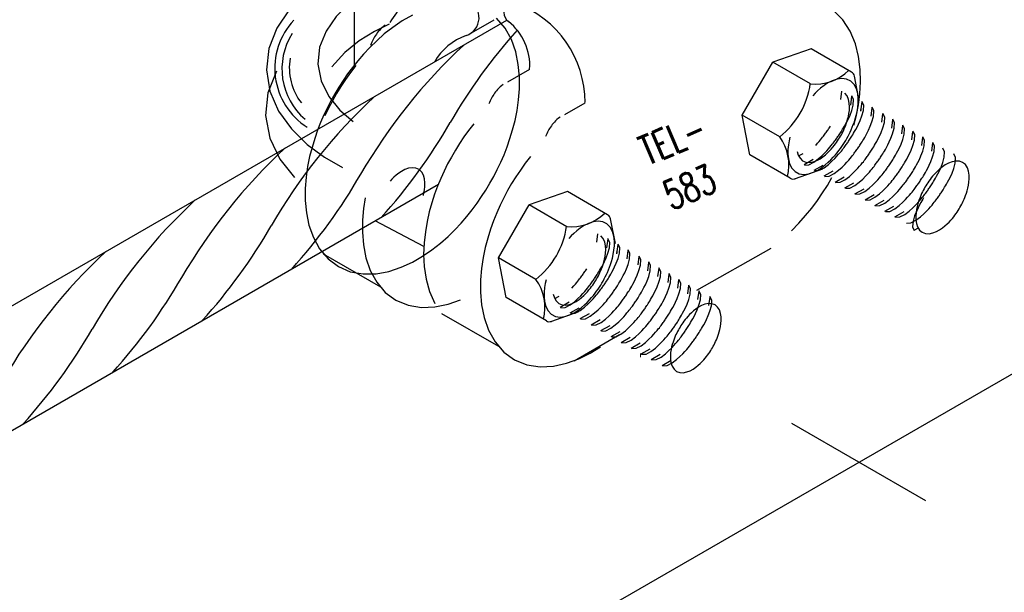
# Model space of a CAD drawing. Header units: millimetres. Extents: x 4477830 to 4478275, y -30323838 to -30323445.
# Tile 106 of 124: x 4478210.43 to 4478213.19, y -30323600.63 to -30323599.03. Entities that reach past the tile are written whole.
import ezdxf

# ---------------------------------------------------------------- set-up
doc = ezdxf.new("R2010")
doc.units = ezdxf.units.MM
doc.linetypes.add('NULL', pattern=[0])
for name, color, linetype, lineweight in [('C01', 1, 'Continuous', 30), ('C015', 14, 'Continuous', 5), ('C02', 2, 'Continuous', 30), ('C03', 3, 'Continuous', 30)]:
    doc.layers.add(name, color=color, linetype=linetype, lineweight=lineweight)
doc.styles.add('ROMANS', font='romans.shx', dxfattribs={"width": 0.7})

msp = doc.modelspace()

# ---------------------------------------------------------------- linework, layer by layer
at = {"layer": 'C01'}
for points in [[(4478212.63, -30323599.4342), (4478212.6422, -30323599.4337), (4478212.656, -30323599.4265), (4478212.6683, -30323599.4172), (4478212.6782, -30323599.4084), (4478212.6859, -30323599.4006), (4478212.692, -30323599.3941), (4478212.697, -30323599.3885), (4478212.701, -30323599.3838), (4478212.7045, -30323599.3796), (4478212.7074, -30323599.376), (4478212.71, -30323599.3727), (4478212.7123, -30323599.3696), (4478212.7143, -30323599.3668), (4478212.7163, -30323599.3642), (4478212.7181, -30323599.3617), (4478212.7198, -30323599.3592), (4478212.7215, -30323599.3568), (4478212.7233, -30323599.3544), (4478212.725, -30323599.3519), (4478212.7267, -30323599.3494), (4478212.7284, -30323599.3468), (4478212.7302, -30323599.344), (4478212.7322, -30323599.341), (4478212.7342, -30323599.3377), (4478212.7364, -30323599.3341), (4478212.7389, -30323599.3299), (4478212.7417, -30323599.3251), (4478212.7447, -30323599.3195), (4478212.7484, -30323599.3127), (4478212.7526, -30323599.3044), (4478212.7572, -30323599.294), (4478212.7621, -30323599.2812), (4478212.7662, -30323599.2661), (4478212.7672, -30323599.2509), (4478212.7622, -30323599.2407)], [(4478212.6583, -30323599.4496), (4478212.6705, -30323599.449), (4478212.6843, -30323599.4419), (4478212.6966, -30323599.4326), (4478212.7065, -30323599.4237), (4478212.7142, -30323599.416), (4478212.7203, -30323599.4094), (4478212.7253, -30323599.4039), (4478212.7294, -30323599.3991), (4478212.7328, -30323599.395), (4478212.7357, -30323599.3913), (4478212.7383, -30323599.388), (4478212.7406, -30323599.385), (4478212.7427, -30323599.3822), (4478212.7446, -30323599.3796), (4478212.7464, -30323599.377), (4478212.7482, -30323599.3746), (4478212.7499, -30323599.3721), (4478212.7516, -30323599.3697), (4478212.7533, -30323599.3673), (4478212.755, -30323599.3647), (4478212.7567, -30323599.3621), (4478212.7585, -30323599.3593), (4478212.7605, -30323599.3563), (4478212.7626, -30323599.353), (4478212.7648, -30323599.3494), (4478212.7672, -30323599.3453), (4478212.77, -30323599.3405), (4478212.7731, -30323599.3349), (4478212.7767, -30323599.3281), (4478212.7809, -30323599.3197), (4478212.7855, -30323599.3094), (4478212.7904, -30323599.2965), (4478212.7945, -30323599.2814), (4478212.7955, -30323599.2663), (4478212.7905, -30323599.256)], [(4478212.6865, -30323599.4659), (4478212.6987, -30323599.4653), (4478212.7125, -30323599.4582), (4478212.7248, -30323599.4489), (4478212.7347, -30323599.44), (4478212.7424, -30323599.4323), (4478212.7485, -30323599.4257), (4478212.7535, -30323599.4202), (4478212.7576, -30323599.4154), (4478212.761, -30323599.4113), (4478212.7639, -30323599.4076), (4478212.7665, -30323599.4043), (4478212.7688, -30323599.4013), (4478212.7709, -30323599.3985), (4478212.7728, -30323599.3959), (4478212.7746, -30323599.3933), (4478212.7764, -30323599.3909), (4478212.7781, -30323599.3884), (4478212.7798, -30323599.386), (4478212.7815, -30323599.3836), (4478212.7832, -30323599.381), (4478212.7849, -30323599.3784), (4478212.7867, -30323599.3756), (4478212.7887, -30323599.3726), (4478212.7908, -30323599.3693), (4478212.793, -30323599.3657), (4478212.7954, -30323599.3616), (4478212.7982, -30323599.3568), (4478212.8013, -30323599.3511), (4478212.8049, -30323599.3444), (4478212.8091, -30323599.336), (4478212.8137, -30323599.3257), (4478212.8186, -30323599.3128), (4478212.8227, -30323599.2977), (4478212.8237, -30323599.2826), (4478212.8187, -30323599.2723)], [(4478212.717, -30323599.483), (4478212.7292, -30323599.4825), (4478212.743, -30323599.4753), (4478212.7554, -30323599.466), (4478212.7652, -30323599.4572), (4478212.7729, -30323599.4494), (4478212.779, -30323599.4429), (4478212.784, -30323599.4373), (4478212.7881, -30323599.4326), (4478212.7915, -30323599.4284), (4478212.7944, -30323599.4248), (4478212.797, -30323599.4215), (4478212.7993, -30323599.4184), (4478212.8014, -30323599.4156), (4478212.8033, -30323599.413), (4478212.8052, -30323599.4105), (4478212.8069, -30323599.408), (4478212.8086, -30323599.4056), (4478212.8103, -30323599.4032), (4478212.812, -30323599.4007), (4478212.8137, -30323599.3982), (4478212.8154, -30323599.3956), (4478212.8173, -30323599.3928), (4478212.8192, -30323599.3898), (4478212.8213, -30323599.3865), (4478212.8235, -30323599.3829), (4478212.8259, -30323599.3787), (4478212.8287, -30323599.3739), (4478212.8318, -30323599.3683), (4478212.8354, -30323599.3615), (4478212.8396, -30323599.3532), (4478212.8442, -30323599.3428), (4478212.8491, -30323599.33), (4478212.8533, -30323599.3149), (4478212.8542, -30323599.2997), (4478212.8492, -30323599.2895)], [(4478212.7444, -30323599.4994), (4478212.7566, -30323599.4989), (4478212.7704, -30323599.4917), (4478212.7827, -30323599.4825), (4478212.7926, -30323599.4736), (4478212.8003, -30323599.4658), (4478212.8064, -30323599.4593), (4478212.8114, -30323599.4537), (4478212.8154, -30323599.449), (4478212.8188, -30323599.4448), (4478212.8218, -30323599.4412), (4478212.8243, -30323599.4379), (4478212.8266, -30323599.4349), (4478212.8287, -30323599.4321), (4478212.8307, -30323599.4294), (4478212.8325, -30323599.4269), (4478212.8342, -30323599.4244), (4478212.8359, -30323599.422), (4478212.8376, -30323599.4196), (4478212.8393, -30323599.4171), (4478212.8411, -30323599.4146), (4478212.8428, -30323599.412), (4478212.8446, -30323599.4092), (4478212.8465, -30323599.4062), (4478212.8486, -30323599.4029), (4478212.8508, -30323599.3993), (4478212.8533, -30323599.3951), (4478212.8561, -30323599.3904), (4478212.8591, -30323599.3847), (4478212.8628, -30323599.3779), (4478212.8669, -30323599.3696), (4478212.8716, -30323599.3592), (4478212.8765, -30323599.3464), (4478212.8806, -30323599.3313), (4478212.8816, -30323599.3161), (4478212.8766, -30323599.3059)], [(4478212.6611, -30323599.3791), (4478212.6665, -30323599.3732), (4478212.6709, -30323599.3681), (4478212.6746, -30323599.3637), (4478212.6776, -30323599.3598), (4478212.6803, -30323599.3564), (4478212.6827, -30323599.3533), (4478212.6848, -30323599.3504), (4478212.6869, -30323599.3477), (4478212.6887, -30323599.3451), (4478212.6905, -30323599.3427), (4478212.6923, -30323599.3403), (4478212.6938, -30323599.3378), (4478212.6955, -30323599.3354), (4478212.6971, -30323599.333), (4478212.6988, -30323599.3304), (4478212.7007, -30323599.3277), (4478212.7025, -30323599.3248)], [(4478212.6611, -30323599.3791), (4478212.6665, -30323599.3732), (4478212.6709, -30323599.3681), (4478212.6746, -30323599.3637), (4478212.6776, -30323599.3598), (4478212.6803, -30323599.3564), (4478212.6827, -30323599.3533), (4478212.6848, -30323599.3504), (4478212.6869, -30323599.3477), (4478212.6887, -30323599.3451), (4478212.6905, -30323599.3427), (4478212.6923, -30323599.3403), (4478212.6938, -30323599.3378), (4478212.6955, -30323599.3354), (4478212.6971, -30323599.333), (4478212.6988, -30323599.3304), (4478212.7007, -30323599.3277), (4478212.7025, -30323599.3248)], [(4478212.7727, -30323599.5159), (4478212.7849, -30323599.5153), (4478212.7987, -30323599.5082), (4478212.811, -30323599.4989), (4478212.8209, -30323599.49), (4478212.8286, -30323599.4823), (4478212.8347, -30323599.4758), (4478212.8397, -30323599.4702), (4478212.8437, -30323599.4654), (4478212.8472, -30323599.4613), (4478212.8501, -30323599.4576), (4478212.8527, -30323599.4543), (4478212.855, -30323599.4513), (4478212.857, -30323599.4485), (4478212.859, -30323599.4459), (4478212.8608, -30323599.4433), (4478212.8625, -30323599.4409), (4478212.8642, -30323599.4385), (4478212.866, -30323599.436), (4478212.8677, -30323599.4336), (4478212.8694, -30323599.431), (4478212.8711, -30323599.4284), (4478212.8729, -30323599.4256), (4478212.8749, -30323599.4226), (4478212.8769, -30323599.4194), (4478212.8791, -30323599.4157), (4478212.8816, -30323599.4116), (4478212.8844, -30323599.4068), (4478212.8874, -30323599.4012), (4478212.8911, -30323599.3944), (4478212.8953, -30323599.3861), (4478212.8999, -30323599.3757), (4478212.9048, -30323599.3628), (4478212.9089, -30323599.3477), (4478212.9099, -30323599.3326), (4478212.9049, -30323599.3223)], [(4478212.801, -30323599.5323), (4478212.8132, -30323599.5318), (4478212.827, -30323599.5246), (4478212.8393, -30323599.5153), (4478212.8492, -30323599.5065), (4478212.8569, -30323599.4987), (4478212.863, -30323599.4922), (4478212.868, -30323599.4866), (4478212.8721, -30323599.4819), (4478212.8755, -30323599.4777), (4478212.8784, -30323599.474), (4478212.881, -30323599.4707), (4478212.8833, -30323599.4677), (4478212.8854, -30323599.4649), (4478212.8873, -30323599.4623), (4478212.8891, -30323599.4598), (4478212.8909, -30323599.4573), (4478212.8926, -30323599.4549), (4478212.8943, -30323599.4524), (4478212.896, -30323599.45), (4478212.8977, -30323599.4475), (4478212.8994, -30323599.4448), (4478212.9012, -30323599.4421), (4478212.9032, -30323599.439), (4478212.9053, -30323599.4358), (4478212.9075, -30323599.4321), (4478212.9099, -30323599.428), (4478212.9127, -30323599.4232), (4478212.9158, -30323599.4176), (4478212.9194, -30323599.4108), (4478212.9236, -30323599.4025), (4478212.9282, -30323599.3921), (4478212.9331, -30323599.3793), (4478212.9372, -30323599.3641), (4478212.9382, -30323599.349), (4478212.9332, -30323599.3388)], [(4478212.8286, -30323599.5484), (4478212.8408, -30323599.5479), (4478212.8546, -30323599.5407), (4478212.8669, -30323599.5315), (4478212.8768, -30323599.5225), (4478212.8845, -30323599.5148), (4478212.8906, -30323599.5083), (4478212.8956, -30323599.5027), (4478212.8996, -30323599.4979), (4478212.9031, -30323599.4938), (4478212.906, -30323599.4901), (4478212.9086, -30323599.4868), (4478212.9109, -30323599.4838), (4478212.913, -30323599.481), (4478212.9149, -30323599.4784), (4478212.9167, -30323599.4758), (4478212.9184, -30323599.4734), (4478212.9202, -30323599.471), (4478212.9219, -30323599.4685), (4478212.9236, -30323599.4661), (4478212.9253, -30323599.4635), (4478212.927, -30323599.4609), (4478212.9288, -30323599.4581), (4478212.9308, -30323599.4551), (4478212.9329, -30323599.4519), (4478212.935, -30323599.4482), (4478212.9375, -30323599.4441), (4478212.9403, -30323599.4393), (4478212.9434, -30323599.4337), (4478212.947, -30323599.4269), (4478212.9512, -30323599.4186), (4478212.9558, -30323599.4082), (4478212.9607, -30323599.3953), (4478212.9648, -30323599.3802), (4478212.9658, -30323599.3651), (4478212.9608, -30323599.3548)], [(4478212.8564, -30323599.5645), (4478212.8686, -30323599.564), (4478212.8824, -30323599.5568), (4478212.8948, -30323599.5475), (4478212.9047, -30323599.5387), (4478212.9123, -30323599.5309), (4478212.9184, -30323599.5243), (4478212.9235, -30323599.5188), (4478212.9275, -30323599.514), (4478212.9309, -30323599.5099), (4478212.9338, -30323599.5062), (4478212.9364, -30323599.5029), (4478212.9387, -30323599.4999), (4478212.9408, -30323599.4971), (4478212.9427, -30323599.4945), (4478212.9446, -30323599.4919), (4478212.9463, -30323599.4895), (4478212.948, -30323599.487), (4478212.9497, -30323599.4846), (4478212.9514, -30323599.4822), (4478212.9531, -30323599.4796), (4478212.9548, -30323599.477), (4478212.9567, -30323599.4742), (4478212.9586, -30323599.4712), (4478212.9607, -30323599.4679), (4478212.9629, -30323599.4643), (4478212.9653, -30323599.4602), (4478212.9681, -30323599.4554), (4478212.9712, -30323599.4498), (4478212.9748, -30323599.443), (4478212.979, -30323599.4346), (4478212.9836, -30323599.4243), (4478212.9885, -30323599.4114), (4478212.9927, -30323599.3963), (4478212.9936, -30323599.3812), (4478212.9886, -30323599.3709)], [(4478212.8848, -30323599.5802), (4478212.897, -30323599.5796), (4478212.9108, -30323599.5725), (4478212.9231, -30323599.5632), (4478212.933, -30323599.5543), (4478212.9407, -30323599.5466), (4478212.9468, -30323599.5401), (4478212.9518, -30323599.5345), (4478212.9558, -30323599.5298), (4478212.9592, -30323599.5256), (4478212.9622, -30323599.5219), (4478212.9647, -30323599.5186), (4478212.967, -30323599.5156), (4478212.9691, -30323599.5128), (4478212.9711, -30323599.5101), (4478212.9729, -30323599.5076), (4478212.9746, -30323599.5051), (4478212.9763, -30323599.5027), (4478212.978, -30323599.5003), (4478212.9797, -30323599.4978), (4478212.9814, -30323599.4953), (4478212.9831, -30323599.4927), (4478212.985, -30323599.4899), (4478212.9869, -30323599.4869), (4478212.989, -30323599.4836), (4478212.9912, -30323599.48), (4478212.9936, -30323599.4758), (4478212.9965, -30323599.4711), (4478212.9995, -30323599.4654), (4478213.0032, -30323599.4587), (4478213.0073, -30323599.4503), (4478213.012, -30323599.44), (4478213.0168, -30323599.4271), (4478213.021, -30323599.412), (4478213.022, -30323599.3969), (4478213.017, -30323599.3866)], [(4478212.9156, -30323599.5967), (4478212.9278, -30323599.5962), (4478212.9416, -30323599.589), (4478212.954, -30323599.5797), (4478212.9639, -30323599.5709), (4478212.9715, -30323599.5631), (4478212.9777, -30323599.5566), (4478212.9827, -30323599.551), (4478212.9867, -30323599.5463), (4478212.9901, -30323599.5421), (4478212.993, -30323599.5384), (4478212.9956, -30323599.5352), (4478212.9979, -30323599.5321), (4478213, -30323599.5293), (4478213.0019, -30323599.5267), (4478213.0038, -30323599.5241), (4478213.0055, -30323599.5217), (4478213.0072, -30323599.5192), (4478213.0089, -30323599.5168), (4478213.0106, -30323599.5144), (4478213.0123, -30323599.5118), (4478213.014, -30323599.5092), (4478213.0159, -30323599.5064), (4478213.0178, -30323599.5034), (4478213.0199, -30323599.5001), (4478213.0221, -30323599.4965), (4478213.0245, -30323599.4924), (4478213.0273, -30323599.4876), (4478213.0304, -30323599.4819), (4478213.034, -30323599.4752), (4478213.0382, -30323599.4668), (4478213.0428, -30323599.4565), (4478213.0477, -30323599.4436), (4478213.0519, -30323599.4285), (4478213.0528, -30323599.4134), (4478213.0478, -30323599.4031)], [(4478212.9631, -30323599.5258), (4478212.9607, -30323599.5298), (4478212.9581, -30323599.5343), (4478212.9551, -30323599.5396), (4478212.9517, -30323599.5461), (4478212.9476, -30323599.554), (4478212.943, -30323599.564), (4478212.938, -30323599.5766), (4478212.9336, -30323599.5917), (4478212.9321, -30323599.6073), (4478212.9371, -30323599.6178)], [(4478211.9471, -30323599.834), (4478211.9593, -30323599.8335), (4478211.9731, -30323599.8264), (4478211.9855, -30323599.8171), (4478211.9954, -30323599.8082), (4478212.003, -30323599.8004), (4478212.0091, -30323599.7939), (4478212.0142, -30323599.7884), (4478212.0182, -30323599.7836), (4478212.0216, -30323599.7794), (4478212.0245, -30323599.7758), (4478212.0271, -30323599.7725), (4478212.0294, -30323599.7695), (4478212.0315, -30323599.7667), (4478212.0334, -30323599.764), (4478212.0353, -30323599.7615), (4478212.037, -30323599.759), (4478212.0387, -30323599.7566), (4478212.0404, -30323599.7542), (4478212.0421, -30323599.7517), (4478212.0438, -30323599.7492), (4478212.0455, -30323599.7466), (4478212.0474, -30323599.7438), (4478212.0493, -30323599.7408), (4478212.0514, -30323599.7375), (4478212.0536, -30323599.7339), (4478212.056, -30323599.7297), (4478212.0588, -30323599.725), (4478212.0619, -30323599.7193), (4478212.0655, -30323599.7126), (4478212.0697, -30323599.7042), (4478212.0743, -30323599.6938), (4478212.0792, -30323599.681), (4478212.0834, -30323599.6659), (4478212.0843, -30323599.6508), (4478212.0793, -30323599.6405)], [(4478211.9755, -30323599.8494), (4478211.9877, -30323599.8489), (4478212.0015, -30323599.8417), (4478212.0138, -30323599.8325), (4478212.0237, -30323599.8236), (4478212.0314, -30323599.8158), (4478212.0375, -30323599.8093), (4478212.0425, -30323599.8037), (4478212.0465, -30323599.799), (4478212.0499, -30323599.7948), (4478212.0528, -30323599.7912), (4478212.0554, -30323599.7879), (4478212.0577, -30323599.7848), (4478212.0598, -30323599.782), (4478212.0618, -30323599.7794), (4478212.0636, -30323599.7769), (4478212.0653, -30323599.7744), (4478212.067, -30323599.772), (4478212.0687, -30323599.7696), (4478212.0704, -30323599.7671), (4478212.0721, -30323599.7646), (4478212.0738, -30323599.762), (4478212.0757, -30323599.7592), (4478212.0776, -30323599.7562), (4478212.0797, -30323599.7529), (4478212.0819, -30323599.7493), (4478212.0843, -30323599.7451), (4478212.0871, -30323599.7404), (4478212.0902, -30323599.7347), (4478212.0939, -30323599.7279), (4478212.098, -30323599.7196), (4478212.1027, -30323599.7092), (4478212.1075, -30323599.6964), (4478212.1117, -30323599.6813), (4478212.1127, -30323599.6661), (4478212.1077, -30323599.6559)], [(4478212.0038, -30323599.8657), (4478212.016, -30323599.8652), (4478212.0298, -30323599.858), (4478212.0421, -30323599.8488), (4478212.052, -30323599.8399), (4478212.0597, -30323599.8321), (4478212.0658, -30323599.8256), (4478212.0708, -30323599.82), (4478212.0748, -30323599.8153), (4478212.0782, -30323599.8111), (4478212.0812, -30323599.8075), (4478212.0837, -30323599.8042), (4478212.086, -30323599.8011), (4478212.0881, -30323599.7983), (4478212.0901, -30323599.7957), (4478212.0919, -30323599.7932), (4478212.0936, -30323599.7907), (4478212.0953, -30323599.7883), (4478212.097, -30323599.7859), (4478212.0987, -30323599.7834), (4478212.1005, -30323599.7809), (4478212.1022, -30323599.7783), (4478212.104, -30323599.7755), (4478212.1059, -30323599.7725), (4478212.108, -30323599.7692), (4478212.1102, -30323599.7656), (4478212.1127, -30323599.7614), (4478212.1155, -30323599.7566), (4478212.1185, -30323599.751), (4478212.1222, -30323599.7442), (4478212.1263, -30323599.7359), (4478212.131, -30323599.7255), (4478212.1359, -30323599.7127), (4478212.14, -30323599.6976), (4478212.141, -30323599.6824), (4478212.136, -30323599.6722)], [(4478212.0342, -30323599.8829), (4478212.0464, -30323599.8823), (4478212.0602, -30323599.8752), (4478212.0725, -30323599.8659), (4478212.0824, -30323599.857), (4478212.0901, -30323599.8493), (4478212.0962, -30323599.8427), (4478212.1012, -30323599.8372), (4478212.1052, -30323599.8324), (4478212.1086, -30323599.8283), (4478212.1116, -30323599.8246), (4478212.1141, -30323599.8213), (4478212.1164, -30323599.8183), (4478212.1185, -30323599.8155), (4478212.1205, -30323599.8129), (4478212.1223, -30323599.8103), (4478212.124, -30323599.8079), (4478212.1257, -30323599.8054), (4478212.1274, -30323599.803), (4478212.1291, -30323599.8006), (4478212.1308, -30323599.798), (4478212.1326, -30323599.7954), (4478212.1344, -30323599.7926), (4478212.1363, -30323599.7896), (4478212.1384, -30323599.7863), (4478212.1406, -30323599.7827), (4478212.1431, -30323599.7786), (4478212.1459, -30323599.7738), (4478212.1489, -30323599.7682), (4478212.1526, -30323599.7614), (4478212.1567, -30323599.753), (4478212.1614, -30323599.7427), (4478212.1662, -30323599.7298), (4478212.1704, -30323599.7147), (4478212.1714, -30323599.6996), (4478212.1664, -30323599.6893)], [(4478212.0615, -30323599.8993), (4478212.0737, -30323599.8987), (4478212.0875, -30323599.8916), (4478212.0998, -30323599.8823), (4478212.1097, -30323599.8734), (4478212.1174, -30323599.8657), (4478212.1235, -30323599.8592), (4478212.1285, -30323599.8536), (4478212.1326, -30323599.8488), (4478212.136, -30323599.8447), (4478212.1389, -30323599.841), (4478212.1415, -30323599.8377), (4478212.1438, -30323599.8347), (4478212.1459, -30323599.8319), (4478212.1478, -30323599.8293), (4478212.1496, -30323599.8267), (4478212.1514, -30323599.8243), (4478212.1531, -30323599.8219), (4478212.1548, -30323599.8194), (4478212.1565, -30323599.817), (4478212.1582, -30323599.8145), (4478212.1599, -30323599.8118), (4478212.1617, -30323599.809), (4478212.1637, -30323599.806), (4478212.1658, -30323599.8028), (4478212.168, -30323599.7991), (4478212.1704, -30323599.795), (4478212.1732, -30323599.7902), (4478212.1763, -30323599.7846), (4478212.1799, -30323599.7778), (4478212.1841, -30323599.7695), (4478212.1887, -30323599.7591), (4478212.1936, -30323599.7462), (4478212.1977, -30323599.7311), (4478212.1987, -30323599.716), (4478212.1937, -30323599.7057)], [(4478212.0898, -30323599.9157), (4478212.102, -30323599.9152), (4478212.1158, -30323599.908), (4478212.1282, -30323599.8987), (4478212.1381, -30323599.8899), (4478212.1457, -30323599.8821), (4478212.1518, -30323599.8756), (4478212.1569, -30323599.87), (4478212.1609, -30323599.8653), (4478212.1643, -30323599.8611), (4478212.1672, -30323599.8574), (4478212.1698, -30323599.8542), (4478212.1721, -30323599.8511), (4478212.1742, -30323599.8483), (4478212.1761, -30323599.8457), (4478212.178, -30323599.8432), (4478212.1797, -30323599.8407), (4478212.1814, -30323599.8383), (4478212.1831, -30323599.8358), (4478212.1848, -30323599.8334), (4478212.1865, -30323599.8309), (4478212.1882, -30323599.8282), (4478212.1901, -30323599.8255), (4478212.192, -30323599.8224), (4478212.1941, -30323599.8192), (4478212.1963, -30323599.8155), (4478212.1987, -30323599.8114), (4478212.2015, -30323599.8066), (4478212.2046, -30323599.801), (4478212.2082, -30323599.7942), (4478212.2124, -30323599.7859), (4478212.217, -30323599.7755), (4478212.2219, -30323599.7627), (4478212.2261, -30323599.7476), (4478212.227, -30323599.7324), (4478212.222, -30323599.7222)], [(4478211.9784, -30323599.779), (4478211.9838, -30323599.773), (4478211.9881, -30323599.7679), (4478211.9918, -30323599.7635), (4478211.9949, -30323599.7597), (4478211.9975, -30323599.7563), (4478212, -30323599.7531), (4478212.0021, -30323599.7502), (4478212.0041, -30323599.7476), (4478212.006, -30323599.745), (4478212.0078, -30323599.7425), (4478212.0095, -30323599.7401), (4478212.0111, -30323599.7377), (4478212.0128, -30323599.7353), (4478212.0144, -30323599.7328), (4478212.0161, -30323599.7303), (4478212.0179, -30323599.7276), (4478212.0198, -30323599.7247)], [(4478212.1182, -30323599.9322), (4478212.1304, -30323599.9316), (4478212.1442, -30323599.9245), (4478212.1565, -30323599.9152), (4478212.1664, -30323599.9063), (4478212.1741, -30323599.8986), (4478212.1802, -30323599.892), (4478212.1852, -30323599.8865), (4478212.1892, -30323599.8817), (4478212.1926, -30323599.8776), (4478212.1955, -30323599.8739), (4478212.1981, -30323599.8706), (4478212.2004, -30323599.8676), (4478212.2025, -30323599.8648), (4478212.2045, -30323599.8621), (4478212.2063, -30323599.8596), (4478212.208, -30323599.8571), (4478212.2097, -30323599.8547), (4478212.2114, -30323599.8523), (4478212.2131, -30323599.8499), (4478212.2148, -30323599.8473), (4478212.2165, -30323599.8447), (4478212.2184, -30323599.8419), (4478212.2203, -30323599.8389), (4478212.2224, -30323599.8356), (4478212.2246, -30323599.832), (4478212.227, -30323599.8278), (4478212.2298, -30323599.8231), (4478212.2329, -30323599.8174), (4478212.2366, -30323599.8107), (4478212.2407, -30323599.8023), (4478212.2454, -30323599.792), (4478212.2502, -30323599.7791), (4478212.2544, -30323599.764), (4478212.2554, -30323599.7489), (4478212.2504, -30323599.7386)], [(4478212.1459, -30323599.9482), (4478212.1581, -30323599.9477), (4478212.1719, -30323599.9405), (4478212.1842, -30323599.9313), (4478212.1941, -30323599.9224), (4478212.2018, -30323599.9146), (4478212.2079, -30323599.9081), (4478212.2129, -30323599.9026), (4478212.2169, -30323599.8978), (4478212.2203, -30323599.8936), (4478212.2233, -30323599.89), (4478212.2258, -30323599.8867), (4478212.2281, -30323599.8837), (4478212.2302, -30323599.8809), (4478212.2322, -30323599.8782), (4478212.234, -30323599.8757), (4478212.2357, -30323599.8732), (4478212.2374, -30323599.8708), (4478212.2391, -30323599.8684), (4478212.2408, -30323599.8659), (4478212.2425, -30323599.8634), (4478212.2443, -30323599.8608), (4478212.2461, -30323599.858), (4478212.248, -30323599.855), (4478212.2501, -30323599.8517), (4478212.2523, -30323599.8481), (4478212.2548, -30323599.8439), (4478212.2576, -30323599.8392), (4478212.2606, -30323599.8335), (4478212.2643, -30323599.8267), (4478212.2684, -30323599.8184), (4478212.2731, -30323599.808), (4478212.2779, -30323599.7952), (4478212.2821, -30323599.7801), (4478212.2831, -30323599.765), (4478212.2781, -30323599.7547)], [(4478212.1737, -30323599.9643), (4478212.1859, -30323599.9638), (4478212.1997, -30323599.9566), (4478212.212, -30323599.9474), (4478212.2219, -30323599.9385), (4478212.2296, -30323599.9307), (4478212.2357, -30323599.9242), (4478212.2407, -30323599.9186), (4478212.2447, -30323599.9139), (4478212.2482, -30323599.9097), (4478212.2511, -30323599.9061), (4478212.2537, -30323599.9028), (4478212.256, -30323599.8997), (4478212.258, -30323599.8969), (4478212.26, -30323599.8943), (4478212.2618, -30323599.8918), (4478212.2635, -30323599.8893), (4478212.2652, -30323599.8869), (4478212.267, -30323599.8845), (4478212.2687, -30323599.882), (4478212.2704, -30323599.8795), (4478212.2721, -30323599.8769), (4478212.2739, -30323599.8741), (4478212.2759, -30323599.8711), (4478212.2779, -30323599.8678), (4478212.2801, -30323599.8642), (4478212.2826, -30323599.86), (4478212.2854, -30323599.8553), (4478212.2884, -30323599.8496), (4478212.2921, -30323599.8428), (4478212.2963, -30323599.8345), (4478212.3009, -30323599.8241), (4478212.3058, -30323599.8113), (4478212.3099, -30323599.7962), (4478212.3109, -30323599.781), (4478212.3059, -30323599.7708)], [(4478212.2019, -30323599.98), (4478212.2141, -30323599.9795), (4478212.2279, -30323599.9723), (4478212.2402, -30323599.963), (4478212.2501, -30323599.9542), (4478212.2578, -30323599.9464), (4478212.2639, -30323599.9399), (4478212.2689, -30323599.9343), (4478212.2729, -30323599.9296), (4478212.2764, -30323599.9254), (4478212.2793, -30323599.9218), (4478212.2819, -30323599.9185), (4478212.2842, -30323599.9154), (4478212.2862, -30323599.9126), (4478212.2882, -30323599.91), (4478212.29, -30323599.9075), (4478212.2917, -30323599.905), (4478212.2934, -30323599.9026), (4478212.2952, -30323599.9001), (4478212.2969, -30323599.8977), (4478212.2986, -30323599.8952), (4478212.3003, -30323599.8925), (4478212.3021, -30323599.8898), (4478212.3041, -30323599.8867), (4478212.3061, -30323599.8835), (4478212.3083, -30323599.8798), (4478212.3108, -30323599.8757), (4478212.3136, -30323599.8709), (4478212.3166, -30323599.8653), (4478212.3203, -30323599.8585), (4478212.3245, -30323599.8502), (4478212.3291, -30323599.8398), (4478212.334, -30323599.827), (4478212.3381, -30323599.8119), (4478212.3391, -30323599.7967), (4478212.3341, -30323599.7865)], [(4478212.2328, -30323599.9965), (4478212.245, -30323599.996), (4478212.2588, -30323599.9888), (4478212.2711, -30323599.9796), (4478212.281, -30323599.9707), (4478212.2887, -30323599.9629), (4478212.2948, -30323599.9564), (4478212.2998, -30323599.9508), (4478212.3038, -30323599.9461), (4478212.3072, -30323599.9419), (4478212.3102, -30323599.9383), (4478212.3127, -30323599.935), (4478212.3151, -30323599.9319), (4478212.3171, -30323599.9291), (4478212.3191, -30323599.9265), (4478212.3209, -30323599.924), (4478212.3226, -30323599.9215), (4478212.3243, -30323599.9191), (4478212.326, -30323599.9167), (4478212.3277, -30323599.9142), (4478212.3295, -30323599.9117), (4478212.3312, -30323599.9091), (4478212.333, -30323599.9063), (4478212.335, -30323599.9033), (4478212.337, -30323599.9), (4478212.3392, -30323599.8964), (4478212.3417, -30323599.8922), (4478212.3445, -30323599.8874), (4478212.3475, -30323599.8818), (4478212.3512, -30323599.875), (4478212.3553, -30323599.8667), (4478212.36, -30323599.8563), (4478212.3649, -30323599.8435), (4478212.369, -30323599.8284), (4478212.37, -30323599.8132), (4478212.365, -30323599.803)]]:
    msp.add_lwpolyline(points, dxfattribs=at)
for centre, radius, start, end in [((4478211.3417, -30323599.1629), 0.1954, 136.535, 237.755), ((4478212.9997, -30323600.106), 1.5752, 138.207, 149.863), ((4478211.3519, -30323599.1649), 0.1855, 147.687, 229.429), ((4478212.7491, -30323600.2507), 1.5752, 132.961, 149.863), ((4478211.349, -30323599.1614), 0.1619, 170.421, 217.651), ((4478212.4985, -30323600.3954), 1.5752, 132.961, 149.863), ((4478210.3069, -30323598.5508), 1.5346, 317.84, 330.127), ((4478212.2479, -30323600.5401), 1.5752, 132.961, 149.863), ((4478210.0563, -30323598.6955), 1.5346, 317.84, 330.127), ((4478211.9973, -30323600.6848), 1.5752, 132.961, 149.863), ((4478209.8057, -30323598.8402), 1.5346, 317.84, 330.127), ((4478211.7466, -30323600.8296), 1.5752, 132.961, 149.863), ((4478209.555, -30323598.9849), 1.5346, 317.84, 330.127), ((4478209.3043, -30323599.1296), 1.5346, 317.84, 330.127)]:
    msp.add_arc(centre, radius, start, end, dxfattribs=at)
at = {"layer": 'C015'}
msp.add_line((4478212.1708, -30323599.9727), (4478212.1708, -30323599.9622), dxfattribs=at)
at = {"layer": 'C02', "color": 5}
for p, q in [((4478211.369, -30323594.6958), (4478211.369, -30323599.1626)), ((4478209.9528, -30323601.9004), (4478215.611, -30323598.6336)), ((4478209.0848, -30323600.5938), (4478211.7964, -30323599.0282)), ((4478212.6484, -30323599.1086), (4478212.5411, -30323599.1458)), ((4478212.7613, -30323599.1738), (4478212.6484, -30323599.1086)), ((4478212.4553, -30323599.2944), (4478212.5411, -30323599.1458)), ((4478212.6466, -30323599.207), (4478212.5411, -30323599.1458)), ((4478212.7828, -30323599.2544), (4478212.7696, -30323599.1854)), ((4478212.733, -30323599.2271), (4478212.7301, -30323599.2503)), ((4478212.733, -30323599.2271), (4478212.7301, -30323599.2503)), ((4478212.7616, -30323599.2412), (4478212.7583, -30323599.2666)), ((4478212.7898, -30323599.2575), (4478212.7865, -30323599.2829)), ((4478212.8181, -30323599.2738), (4478212.8151, -30323599.2968)), ((4478212.5603, -30323599.3549), (4478212.4553, -30323599.2944)), ((4478212.4768, -30323599.4059), (4478212.4553, -30323599.2944)), ((4478212.8485, -30323599.2909), (4478212.8456, -30323599.3139)), ((4478212.876, -30323599.3074), (4478212.8729, -30323599.3304)), ((4478212.9042, -30323599.3238), (4478212.9012, -30323599.3468)), ((4478212.9325, -30323599.3402), (4478212.9294, -30323599.3632)), ((4478212.9602, -30323599.3563), (4478212.9571, -30323599.3793)), ((4478212.988, -30323599.3724), (4478212.985, -30323599.3954)), ((4478212.5897, -30323599.4711), (4478212.4768, -30323599.4059)), ((4478212.6133, -30323599.4085), (4478212.6255, -30323599.4016)), ((4478212.6133, -30323599.4085), (4478212.6255, -30323599.4016)), ((4478212.6283, -30323599.4323), (4478212.6537, -30323599.4179)), ((4478212.6798, -30323599.4461), (4478212.6039, -30323599.4724)), ((4478212.6565, -30323599.4486), (4478212.6819, -30323599.4342)), ((4478212.6848, -30323599.4649), (4478212.7102, -30323599.4505)), ((4478212.7152, -30323599.482), (4478212.7406, -30323599.4676)), ((4478209.1887, -30323600.8832), (4478211.6051, -30323599.488)), ((4478212.7425, -30323599.4985), (4478212.7679, -30323599.4841)), ((4478212.7709, -30323599.5149), (4478212.7963, -30323599.5005)), ((4478211.9656, -30323599.5084), (4478211.8583, -30323599.5456)), ((4478212.0785, -30323599.5736), (4478211.9656, -30323599.5084)), ((4478212.7992, -30323599.5314), (4478212.8246, -30323599.5169)), ((4478211.7726, -30323599.6942), (4478211.8583, -30323599.5456)), ((4478211.9639, -30323599.6069), (4478211.8583, -30323599.5456)), ((4478212.8269, -30323599.5475), (4478212.8523, -30323599.533)), ((4478212.8547, -30323599.5635), (4478212.8801, -30323599.5491)), ((4478212.8829, -30323599.5792), (4478212.9083, -30323599.5648)), ((4478211.5636, -30323599.6628), (4478211.4271, -30323599.5908)), ((4478212.1001, -30323599.6543), (4478212.0868, -30323599.5853)), ((4478212.9371, -30323599.6169), (4478212.9492, -30323599.6101)), ((4478212.0503, -30323599.627), (4478212.0472, -30323599.6501)), ((4478212.0787, -30323599.641), (4478212.0754, -30323599.6664)), ((4478212.107, -30323599.6573), (4478212.1037, -30323599.6827)), ((4478211.8774, -30323599.7548), (4478211.7726, -30323599.6942)), ((4478211.7939, -30323599.8057), (4478211.7726, -30323599.6942)), ((4478212.1352, -30323599.6736), (4478212.1323, -30323599.6967)), ((4478212.1658, -30323599.6908), (4478212.1627, -30323599.7138)), ((4478212.1931, -30323599.7072), (4478212.1901, -30323599.7302)), ((4478212.2214, -30323599.7236), (4478212.2184, -30323599.7467)), ((4478212.2497, -30323599.74), (4478212.2467, -30323599.7631)), ((4478212.2773, -30323599.7561), (4478212.2743, -30323599.7792)), ((4478212.3052, -30323599.7722), (4478212.3022, -30323599.7953)), ((4478211.9304, -30323599.8083), (4478211.9426, -30323599.8014)), ((4478212.3335, -30323599.7879), (4478212.3304, -30323599.8109)), ((4478212.3644, -30323599.8044), (4478212.3613, -30323599.8275)), ((4478211.9069, -30323599.8709), (4478211.7939, -30323599.8057)), ((4478211.9454, -30323599.8321), (4478211.9708, -30323599.8177)), ((4478211.9971, -30323599.8459), (4478211.9211, -30323599.8723)), ((4478211.9737, -30323599.8484), (4478211.9991, -30323599.834)), ((4478212.0019, -30323599.8647), (4478212.0273, -30323599.8503)), ((4478212.0325, -30323599.8819), (4478212.0579, -30323599.8675)), ((4478212.0598, -30323599.8983), (4478212.0852, -30323599.8839)), ((4478212.0881, -30323599.9147), (4478212.1135, -30323599.9003)), ((4478212.1163, -30323599.9311), (4478212.1417, -30323599.9168)), ((4478212.144, -30323599.9473), (4478212.1694, -30323599.9329)), ((4478212.1719, -30323599.9633), (4478212.1973, -30323599.9489)), ((4478212.2001, -30323599.979), (4478212.2255, -30323599.9646)), ((4478212.2311, -30323599.9955), (4478212.2565, -30323599.9811)), ((4478212.9694, -30323600.3753), (4478212.5942, -30323600.1587))]:
    msp.add_line(p, q, dxfattribs=at)
at = {"layer": 'C02', "color": 116, "true_color": 0x136734}
for points in [[(4478211.5104, -30323598.8078), (4478211.4669, -30323598.8215), (4478211.4215, -30323598.8384), (4478211.3741, -30323598.8593), (4478211.3254, -30323598.885), (4478211.2765, -30323598.9164), (4478211.2294, -30323598.9543), (4478211.1868, -30323598.9992), (4478211.1523, -30323599.0507), (4478211.1301, -30323599.1076), (4478211.1229, -30323599.1675), (4478211.1322, -30323599.227), (4478211.1565, -30323599.283), (4478211.1929, -30323599.3331), (4478211.2372, -30323599.3763), (4478211.286, -30323599.4122), (4478211.3363, -30323599.4415)], [(4478211.468, -30323598.9129), (4478211.4298, -30323598.9316), (4478211.3909, -30323598.9549), (4478211.3529, -30323598.9836), (4478211.3182, -30323599.0182), (4478211.2902, -30323599.0587), (4478211.2721, -30323599.1038), (4478211.2672, -30323599.1513), (4478211.2761, -30323599.1983), (4478211.2977, -30323599.242), (4478211.3287, -30323599.2802), (4478211.3656, -30323599.3124)], [(4478211.4669, -30323599.0394), (4478211.4252, -30323599.0601), (4478211.3829, -30323599.0864), (4478211.3423, -30323599.1192), (4478211.3066, -30323599.1589)], [(4478211.1512, -30323599.1712), (4478211.1273, -30323599.2317), (4478211.1205, -30323599.2955), (4478211.1322, -30323599.3586), (4478211.1606, -30323599.4173), (4478211.2018, -30323599.469)], [(4478212.589, -30323599.3564), (4478212.5865, -30323599.3667), (4478212.5846, -30323599.3779), (4478212.5834, -30323599.3902), (4478212.5831, -30323599.4035), (4478212.5845, -30323599.4172), (4478212.588, -30323599.4307), (4478212.5942, -30323599.4429), (4478212.6033, -30323599.4525), (4478212.6149, -30323599.4584), (4478212.628, -30323599.4603), (4478212.6417, -30323599.4586), (4478212.655, -30323599.4542), (4478212.6672, -30323599.4482), (4478212.6782, -30323599.4412), (4478212.6879, -30323599.4339), (4478212.6963, -30323599.4266), (4478212.7037, -30323599.4194), (4478212.7103, -30323599.4125), (4478212.7161, -30323599.406), (4478212.7213, -30323599.3997), (4478212.7261, -30323599.3936), (4478212.7305, -30323599.3877), (4478212.7345, -30323599.3819), (4478212.7383, -30323599.3763), (4478212.7418, -30323599.3707), (4478212.7451, -30323599.3651), (4478212.7484, -30323599.3594), (4478212.7515, -30323599.3537), (4478212.7545, -30323599.3477), (4478212.7576, -30323599.3416), (4478212.7605, -30323599.3351), (4478212.7634, -30323599.3282), (4478212.7663, -30323599.3209), (4478212.7692, -30323599.313), (4478212.7718, -30323599.3044), (4478212.7745, -30323599.295), (4478212.7768, -30323599.2847), (4478212.7788, -30323599.2733), (4478212.78, -30323599.2609), (4478212.7801, -30323599.2477), (4478212.7787, -30323599.2339), (4478212.775, -30323599.2205), (4478212.7687, -30323599.2084), (4478212.7594, -30323599.199), (4478212.7477, -30323599.1933), (4478212.7345, -30323599.1916), (4478212.7208, -30323599.1935), (4478212.7075, -30323599.198), (4478212.6954, -30323599.2042), (4478212.6846, -30323599.2112), (4478212.6749, -30323599.2185), (4478212.6665, -30323599.2258), (4478212.6592, -30323599.2329), (4478212.6526, -30323599.2398)], [(4478212.609, -30323599.396), (4478212.6119, -30323599.4062), (4478212.6171, -30323599.4152), (4478212.6243, -30323599.4221), (4478212.6334, -30323599.426), (4478212.6437, -30323599.4268), (4478212.654, -30323599.425), (4478212.6639, -30323599.4213), (4478212.6731, -30323599.4164), (4478212.6811, -30323599.411), (4478212.6882, -30323599.4054), (4478212.6944, -30323599.3999), (4478212.6998, -30323599.3945), (4478212.7046, -30323599.3894), (4478212.709, -30323599.3844), (4478212.7128, -30323599.3797), (4478212.7163, -30323599.3751), (4478212.7195, -30323599.3706), (4478212.7224, -30323599.3663), (4478212.7252, -30323599.362), (4478212.7279, -30323599.3578), (4478212.7303, -30323599.3535), (4478212.7328, -30323599.3491), (4478212.7352, -30323599.3447), (4478212.7375, -30323599.3401), (4478212.7397, -30323599.3353), (4478212.7419, -30323599.3302), (4478212.7441, -30323599.3248), (4478212.7463, -30323599.319), (4478212.7485, -30323599.3128), (4478212.7505, -30323599.3059), (4478212.7524, -30323599.2983), (4478212.754, -30323599.29), (4478212.7552, -30323599.2809), (4478212.7557, -30323599.271), (4478212.7551, -30323599.2607), (4478212.7529, -30323599.2503), (4478212.7489, -30323599.2406), (4478212.7425, -30323599.2326)], [(4478213.0725, -30323599.4268), (4478213.0632, -30323599.4234), (4478213.053, -30323599.423), (4478213.0427, -30323599.425), (4478213.0328, -30323599.4289), (4478213.0239, -30323599.4338), (4478213.016, -30323599.4392), (4478213.009, -30323599.4448), (4478213.0028, -30323599.4503), (4478212.9974, -30323599.4556), (4478212.9927, -30323599.4607), (4478212.9884, -30323599.4657), (4478212.9846, -30323599.4704), (4478212.9811, -30323599.4749), (4478212.9779, -30323599.4794), (4478212.975, -30323599.4837), (4478212.9722, -30323599.4879), (4478212.9695, -30323599.4922), (4478212.967, -30323599.4964), (4478212.9646, -30323599.5007), (4478212.9622, -30323599.5052), (4478212.96, -30323599.5097), (4478212.9576, -30323599.5144), (4478212.9554, -30323599.5194), (4478212.9532, -30323599.5247), (4478212.951, -30323599.5305), (4478212.949, -30323599.5366), (4478212.9469, -30323599.5433), (4478212.9449, -30323599.5506), (4478212.9432, -30323599.5587), (4478212.9419, -30323599.5675), (4478212.9412, -30323599.5771), (4478212.9414, -30323599.5873), (4478212.943, -30323599.5978), (4478212.9464, -30323599.6078), (4478212.9518, -30323599.6164), (4478212.9595, -30323599.6227), (4478212.9687, -30323599.6261), (4478212.979, -30323599.6266), (4478212.9893, -30323599.6245), (4478212.9991, -30323599.6206), (4478213.008, -30323599.6157), (4478213.016, -30323599.6103), (4478213.0229, -30323599.6047), (4478213.0292, -30323599.5992), (4478213.0345, -30323599.5939), (4478213.0393, -30323599.5888), (4478213.0436, -30323599.5839), (4478213.0474, -30323599.5791), (4478213.0509, -30323599.5746), (4478213.0541, -30323599.5702), (4478213.057, -30323599.5658), (4478213.0598, -30323599.5616), (4478213.0625, -30323599.5573), (4478213.0649, -30323599.5531), (4478213.0674, -30323599.5488), (4478213.0698, -30323599.5443), (4478213.072, -30323599.5398), (4478213.0743, -30323599.5351), (4478213.0765, -30323599.5301), (4478213.0787, -30323599.5247), (4478213.0809, -30323599.5191), (4478213.083, -30323599.5129), (4478213.0851, -30323599.5062), (4478213.087, -30323599.4989), (4478213.0887, -30323599.4908), (4478213.0901, -30323599.482), (4478213.0908, -30323599.4724), (4478213.0906, -30323599.4622), (4478213.089, -30323599.4517), (4478213.0856, -30323599.4418), (4478213.0802, -30323599.4331), (4478213.0725, -30323599.4268)], [(4478211.9062, -30323599.7562), (4478211.9038, -30323599.7665), (4478211.9018, -30323599.7778), (4478211.9006, -30323599.7901), (4478211.9004, -30323599.8033), (4478211.9017, -30323599.817), (4478211.9053, -30323599.8306), (4478211.9115, -30323599.8428), (4478211.9205, -30323599.8523), (4478211.9321, -30323599.8582), (4478211.9453, -30323599.8602), (4478211.959, -30323599.8585), (4478211.9723, -30323599.8541), (4478211.9845, -30323599.848), (4478211.9955, -30323599.841), (4478212.0051, -30323599.8337), (4478212.0135, -30323599.8264), (4478212.021, -30323599.8193), (4478212.0276, -30323599.8124), (4478212.0333, -30323599.8058), (4478212.0386, -30323599.7995), (4478212.0433, -30323599.7934), (4478212.0477, -30323599.7875), (4478212.0517, -30323599.7818), (4478212.0555, -30323599.7762), (4478212.0591, -30323599.7705), (4478212.0624, -30323599.765), (4478212.0657, -30323599.7593), (4478212.0687, -30323599.7535), (4478212.0718, -30323599.7476), (4478212.0748, -30323599.7414), (4478212.0777, -30323599.735), (4478212.0807, -30323599.7281), (4478212.0836, -30323599.7208), (4478212.0864, -30323599.7129), (4478212.0891, -30323599.7043), (4478212.0918, -30323599.6949), (4478212.0941, -30323599.6845), (4478212.0961, -30323599.6732), (4478212.0973, -30323599.6608), (4478212.0974, -30323599.6475), (4478212.0959, -30323599.6338), (4478212.0923, -30323599.6203), (4478212.0859, -30323599.6082), (4478212.0766, -30323599.5989), (4478212.0649, -30323599.5932), (4478212.0517, -30323599.5915), (4478212.0381, -30323599.5934), (4478212.0248, -30323599.5979), (4478212.0127, -30323599.604), (4478212.0018, -30323599.6111), (4478211.9922, -30323599.6184), (4478211.9838, -30323599.6257), (4478211.9764, -30323599.6328), (4478211.9698, -30323599.6396)], [(4478211.9263, -30323599.7959), (4478211.9292, -30323599.8061), (4478211.9343, -30323599.8151), (4478211.9415, -30323599.8219), (4478211.9507, -30323599.8258), (4478211.9609, -30323599.8267), (4478211.9713, -30323599.8248), (4478211.9812, -30323599.8211), (4478211.9903, -30323599.8163), (4478211.9984, -30323599.8108), (4478212.0055, -30323599.8053), (4478212.0117, -30323599.7997), (4478212.0171, -30323599.7944), (4478212.0218, -30323599.7892), (4478212.0262, -30323599.7843), (4478212.03, -30323599.7795), (4478212.0336, -30323599.775), (4478212.0367, -30323599.7705), (4478212.0397, -30323599.7662), (4478212.0425, -30323599.7619), (4478212.0452, -30323599.7576), (4478212.0476, -30323599.7534), (4478212.05, -30323599.749), (4478212.0525, -30323599.7446), (4478212.0548, -30323599.74), (4478212.057, -30323599.7352), (4478212.0592, -30323599.7301), (4478212.0614, -30323599.7247), (4478212.0636, -30323599.7189), (4478212.0658, -30323599.7126), (4478212.0677, -30323599.7057), (4478212.0697, -30323599.6982), (4478212.0713, -30323599.6899), (4478212.0725, -30323599.6808), (4478212.073, -30323599.6709), (4478212.0724, -30323599.6605), (4478212.0702, -30323599.6501), (4478212.0662, -30323599.6404), (4478212.0598, -30323599.6325)], [(4478212.3791, -30323599.826), (4478212.3702, -30323599.8228), (4478212.3606, -30323599.8224), (4478212.3507, -30323599.8244), (4478212.3414, -30323599.828), (4478212.3329, -30323599.8327), (4478212.3253, -30323599.8379), (4478212.3186, -30323599.8432), (4478212.3129, -30323599.8484), (4478212.3077, -30323599.8535), (4478212.3031, -30323599.8583), (4478212.2991, -30323599.863), (4478212.2954, -30323599.8675), (4478212.2921, -30323599.8719), (4478212.2891, -30323599.8761), (4478212.2862, -30323599.8802), (4478212.2836, -30323599.8842), (4478212.2811, -30323599.8883), (4478212.2787, -30323599.8923), (4478212.2764, -30323599.8964), (4478212.2742, -30323599.9006), (4478212.272, -30323599.9049), (4478212.2698, -30323599.9095), (4478212.2677, -30323599.9142), (4478212.2656, -30323599.9192), (4478212.2635, -30323599.9246), (4478212.2615, -30323599.9305), (4478212.2595, -30323599.9369), (4478212.2577, -30323599.9438), (4478212.2561, -30323599.9515), (4478212.2549, -30323599.9599), (4478212.2541, -30323599.9691), (4478212.2544, -30323599.9788), (4478212.2558, -30323599.9887), (4478212.259, -30323599.9982), (4478212.2643, -30323600.0064), (4478212.2715, -30323600.0124), (4478212.2804, -30323600.0157), (4478212.29, -30323600.0161), (4478212.2999, -30323600.0141), (4478212.3092, -30323600.0105), (4478212.3177, -30323600.0058), (4478212.3253, -30323600.0006), (4478212.332, -30323599.9953), (4478212.3378, -30323599.9901), (4478212.3429, -30323599.985), (4478212.3475, -30323599.9802), (4478212.3516, -30323599.9755), (4478212.3552, -30323599.971), (4478212.3585, -30323599.9666), (4478212.3616, -30323599.9624), (4478212.3644, -30323599.9583), (4478212.3671, -30323599.9543), (4478212.3695, -30323599.9502), (4478212.3719, -30323599.9462), (4478212.3743, -30323599.9421), (4478212.3765, -30323599.9379), (4478212.3787, -30323599.9336), (4478212.3808, -30323599.929), (4478212.3829, -30323599.9243), (4478212.385, -30323599.9192), (4478212.3871, -30323599.9138), (4478212.3891, -30323599.908), (4478212.3911, -30323599.9016), (4478212.3929, -30323599.8947), (4478212.3945, -30323599.887), (4478212.3957, -30323599.8786), (4478212.3965, -30323599.8694), (4478212.3962, -30323599.8597), (4478212.3948, -30323599.8498), (4478212.3916, -30323599.8403), (4478212.3863, -30323599.8321), (4478212.3791, -30323599.826)]]:
    msp.add_lwpolyline(points, dxfattribs=at)
at = {"layer": 'C02', "color": 5}
for centre, radius, start, end in [((4478212.6604, -30323599.0746), 0.1325, 263.811, 314.501), ((4478212.7527, -30323599.1886), 0.0172, 10.8846, 60), ((4478212.4193, -30323599.1745), 0.2289, 307.997, 352.025), ((4478212.4529, -30323599.4333), 0.1329, 345.582, 36.1065), ((4478212.5983, -30323599.4562), 0.0172, 240, 289.116), ((4478211.9775, -30323599.4744), 0.1325, 263.811, 314.501), ((4478212.0699, -30323599.5885), 0.0172, 10.8846, 60), ((4478211.7366, -30323599.5744), 0.2289, 307.997, 352.025), ((4478211.77, -30323599.8331), 0.1329, 345.582, 36.1065), ((4478211.9155, -30323599.856), 0.0172, 240, 289.116)]:
    msp.add_arc(centre, radius, start, end, dxfattribs=at)
at = {"layer": 'C03', "color": 116, "true_color": 0x136734}
for p, q in [((4478211.6969, -30323599.0636), (4478211.7611, -30323599.0268)), ((4478211.7994, -30323599.2006), (4478211.8602, -30323599.1655)), ((4478211.9586, -30323599.2921), (4478212.0152, -30323599.2594)), ((4478212.788, -30323599.2812), (4478212.7872, -30323599.2773)), ((4478211.4431, -30323599.7763), (4478211.2827, -30323599.6835)), ((4478212.1052, -30323599.681), (4478212.1045, -30323599.6771)), ((4478212.328, -30323599.7852), (4478212.536, -30323599.6671)), ((4478211.7738, -30323599.9423), (4478211.6142, -30323599.8514)), ((4478211.9845, -30323599.9829), (4478212.1121, -30323599.9092))]:
    msp.add_line(p, q, dxfattribs=at)
for points in [[(4478212.7682, -30323599.3221), (4478212.7749, -30323599.2948), (4478212.7804, -30323599.2656), (4478212.7844, -30323599.2344), (4478212.7865, -30323599.2013), (4478212.7856, -30323599.1665), (4478212.7812, -30323599.1304), (4478212.7722, -30323599.0941), (4478212.7577, -30323599.0591), (4478212.7372, -30323599.0274), (4478212.7104, -30323599.001), (4478212.6785, -30323598.9818), (4478212.6427, -30323598.9707), (4478212.6051, -30323598.9676), (4478212.5674, -30323598.9716)], [(4478211.5316, -30323599.0139), (4478211.5028, -30323599.0305), (4478211.4767, -30323599.0484), (4478211.4531, -30323599.0669), (4478211.4318, -30323599.0857), (4478211.4125, -30323599.1045), (4478211.3949, -30323599.1232), (4478211.3789, -30323599.1419), (4478211.3641, -30323599.1604), (4478211.3503, -30323599.1788), (4478211.3376, -30323599.1972), (4478211.3257, -30323599.2158), (4478211.3144, -30323599.2346), (4478211.3037, -30323599.2538), (4478211.2937, -30323599.2734), (4478211.284, -30323599.2937), (4478211.2749, -30323599.3147), (4478211.2663, -30323599.3368), (4478211.2583, -30323599.36), (4478211.2508, -30323599.3846), (4478211.2441, -30323599.4107), (4478211.2385, -30323599.4385), (4478211.2342, -30323599.4682), (4478211.2318, -30323599.4998), (4478211.2318, -30323599.5331), (4478211.235, -30323599.5677), (4478211.2422, -30323599.6029), (4478211.2544, -30323599.6373), (4478211.2721, -30323599.6694), (4478211.2955, -30323599.6971), (4478211.3245, -30323599.7187), (4478211.3577, -30323599.733), (4478211.3935, -30323599.7395), (4478211.4302, -30323599.7388), (4478211.4661, -30323599.7321), (4478211.5, -30323599.7208), (4478211.5316, -30323599.7062), (4478211.5604, -30323599.6895), (4478211.5865, -30323599.6716), (4478211.6101, -30323599.6531), (4478211.6315, -30323599.6343), (4478211.6507, -30323599.6155), (4478211.6683, -30323599.5968), (4478211.6843, -30323599.5782), (4478211.6991, -30323599.5597), (4478211.7129, -30323599.5413), (4478211.7256, -30323599.5228), (4478211.7375, -30323599.5042), (4478211.7488, -30323599.4854), (4478211.7595, -30323599.4662), (4478211.7695, -30323599.4466), (4478211.7792, -30323599.4263), (4478211.7883, -30323599.4053), (4478211.7969, -30323599.3832), (4478211.8049, -30323599.36), (4478211.8124, -30323599.3354), (4478211.8191, -30323599.3093), (4478211.8247, -30323599.2815), (4478211.829, -30323599.2518), (4478211.8314, -30323599.2202), (4478211.8314, -30323599.1869), (4478211.8282, -30323599.1523), (4478211.821, -30323599.1172), (4478211.8088, -30323599.0827), (4478211.7911, -30323599.0507), (4478211.7677, -30323599.0229)], [(4478211.4553, -30323599.0424), (4478211.4507, -30323599.0459), (4478211.4465, -30323599.0496), (4478211.4427, -30323599.0532), (4478211.4393, -30323599.0568), (4478211.4363, -30323599.0604), (4478211.4333, -30323599.064), (4478211.4308, -30323599.0676), (4478211.4283, -30323599.0712), (4478211.426, -30323599.0748), (4478211.4238, -30323599.0785), (4478211.4217, -30323599.0823), (4478211.4198, -30323599.0862), (4478211.4181, -30323599.0902), (4478211.4162, -30323599.0944), (4478211.4147, -30323599.0988)], [(4478211.3732, -30323599.1552), (4478211.3581, -30323599.1748), (4478211.3442, -30323599.1943), (4478211.3313, -30323599.2139), (4478211.3192, -30323599.2338), (4478211.3079, -30323599.254), (4478211.297, -30323599.2747), (4478211.2867, -30323599.2961)], [(4478211.7859, -30323599.2084), (4478211.7814, -30323599.2119), (4478211.7773, -30323599.2154), (4478211.7737, -30323599.2189), (4478211.7704, -30323599.2224), (4478211.7673, -30323599.2259), (4478211.7644, -30323599.2294), (4478211.7618, -30323599.2329), (4478211.7594, -30323599.2364), (4478211.7572, -30323599.2399), (4478211.755, -30323599.2435), (4478211.753, -30323599.2471), (4478211.7511, -30323599.2508), (4478211.7493, -30323599.2547), (4478211.7475, -30323599.2587), (4478211.746, -30323599.2629)], [(4478211.9451, -30323599.2998), (4478211.9405, -30323599.3032), (4478211.9365, -30323599.3068), (4478211.9327, -30323599.3103), (4478211.9293, -30323599.3139), (4478211.9263, -30323599.3174), (4478211.9235, -30323599.3209), (4478211.9208, -30323599.3244), (4478211.9183, -30323599.3279), (4478211.916, -30323599.3314), (4478211.9139, -30323599.335), (4478211.9119, -30323599.3387), (4478211.9099, -30323599.3425), (4478211.9081, -30323599.3463), (4478211.9064, -30323599.3504), (4478211.9048, -30323599.3546)], [(4478211.7035, -30323599.3185), (4478211.6892, -30323599.337), (4478211.6759, -30323599.3555), (4478211.6636, -30323599.374), (4478211.652, -30323599.3927), (4478211.641, -30323599.4117), (4478211.6305, -30323599.4311), (4478211.6206, -30323599.4511), (4478211.6113, -30323599.4718), (4478211.6024, -30323599.4934), (4478211.594, -30323599.5161), (4478211.5862, -30323599.54), (4478211.5791, -30323599.5654), (4478211.573, -30323599.5925), (4478211.568, -30323599.6213), (4478211.5646, -30323599.652), (4478211.5633, -30323599.6846), (4478211.5648, -30323599.7187), (4478211.5699, -30323599.7538), (4478211.5797, -30323599.7889), (4478211.5947, -30323599.8224)], [(4478211.8622, -30323599.4102), (4478211.8475, -30323599.4291), (4478211.834, -30323599.4481), (4478211.8213, -30323599.4671), (4478211.8094, -30323599.4863), (4478211.7983, -30323599.5058), (4478211.7877, -30323599.5258), (4478211.7776, -30323599.5465), (4478211.7681, -30323599.5679), (4478211.7591, -30323599.5902), (4478211.7506, -30323599.6138), (4478211.7428, -30323599.6387), (4478211.7358, -30323599.6652), (4478211.7298, -30323599.6935), (4478211.7252, -30323599.7238), (4478211.7225, -30323599.756), (4478211.7222, -30323599.79), (4478211.7252, -30323599.8256), (4478211.7325, -30323599.8617), (4478211.745, -30323599.8971), (4478211.7633, -30323599.93), (4478211.7877, -30323599.9582), (4478211.8179, -30323599.9799), (4478211.8524, -30323599.9937), (4478211.8894, -30323599.9994), (4478211.927, -30323599.9976), (4478211.9636, -30323599.9896), (4478211.9982, -30323599.9771), (4478212.0299, -30323599.9615), (4478212.0587, -30323599.944)], [(4478211.5624, -30323599.5199), (4478211.5642, -30323599.5121), (4478211.5657, -30323599.5034), (4478211.5666, -30323599.4939), (4478211.5668, -30323599.4838), (4478211.5657, -30323599.4732), (4478211.5627, -30323599.4629), (4478211.5579, -30323599.4537), (4478211.5505, -30323599.4467), (4478211.5415, -30323599.4426), (4478211.5312, -30323599.4416), (4478211.5207, -30323599.4434), (4478211.5107, -30323599.4471), (4478211.5016, -30323599.4519), (4478211.4934, -30323599.4574), (4478211.4862, -30323599.463), (4478211.48, -30323599.4686), (4478211.4745, -30323599.474), (4478211.4697, -30323599.4792)], [(4478212.593, -30323599.6187), (4478212.614, -30323599.5973), (4478212.6329, -30323599.5759), (4478212.6501, -30323599.5547), (4478212.6659, -30323599.5337), (4478212.6804, -30323599.5125), (4478212.6938, -30323599.4912), (4478212.7065, -30323599.4695)], [(4478211.3995, -30323599.5262), (4478211.3949, -30323599.5564), (4478211.392, -30323599.5886), (4478211.3916, -30323599.6226), (4478211.3945, -30323599.658), (4478211.4015, -30323599.6941), (4478211.4137, -30323599.7296), (4478211.4318, -30323599.7626), (4478211.4559, -30323599.7911), (4478211.4858, -30323599.8131), (4478211.5201, -30323599.8272), (4478211.5571, -30323599.8332), (4478211.5947, -30323599.8318), (4478211.6315, -30323599.8241), (4478211.666, -30323599.8118)]]:
    msp.add_lwpolyline(points, dxfattribs=at)
for centre, radius, start, end in [((4478211.6095, -30323599.1142), 0.1617, 58.0351, 150.501), ((4478211.6652, -30323599.0209), 0.0532, 289.387, 63.1801), ((4478211.817, -30323599.0071), 0.0295, 120.788, 237.785), ((4478211.7194, -30323599.2591), 0.296, 359.949, 69.7684), ((4478211.7016, -30323599.1558), 0.1588, 356.476, 51.1261), ((4478211.7369, -30323599.2273), 0.1653, 109.131, 150.352)]:
    msp.add_arc(centre, radius, start, end, dxfattribs=at)

# ---------------------------------------------------------------- texts
at = {"layer": 'C03', "color": 18, "linetype": 'NULL', "true_color": 0x000000, "char_height": 0.08086, "attachment_point": 8, "rotation": 22.9985, "line_spacing_factor": 0.798, "style": 'ROMANS'}
for s, insert, width in [('TEL-', (4478212.2769, -30323599.3991), 0.569873), ('583', (4478212.3239, -30323599.5331), 0.438956)]:
    msp.add_mtext(s, dxfattribs=dict(at, insert=insert, width=width))

doc.saveas('drawing.dxf')
